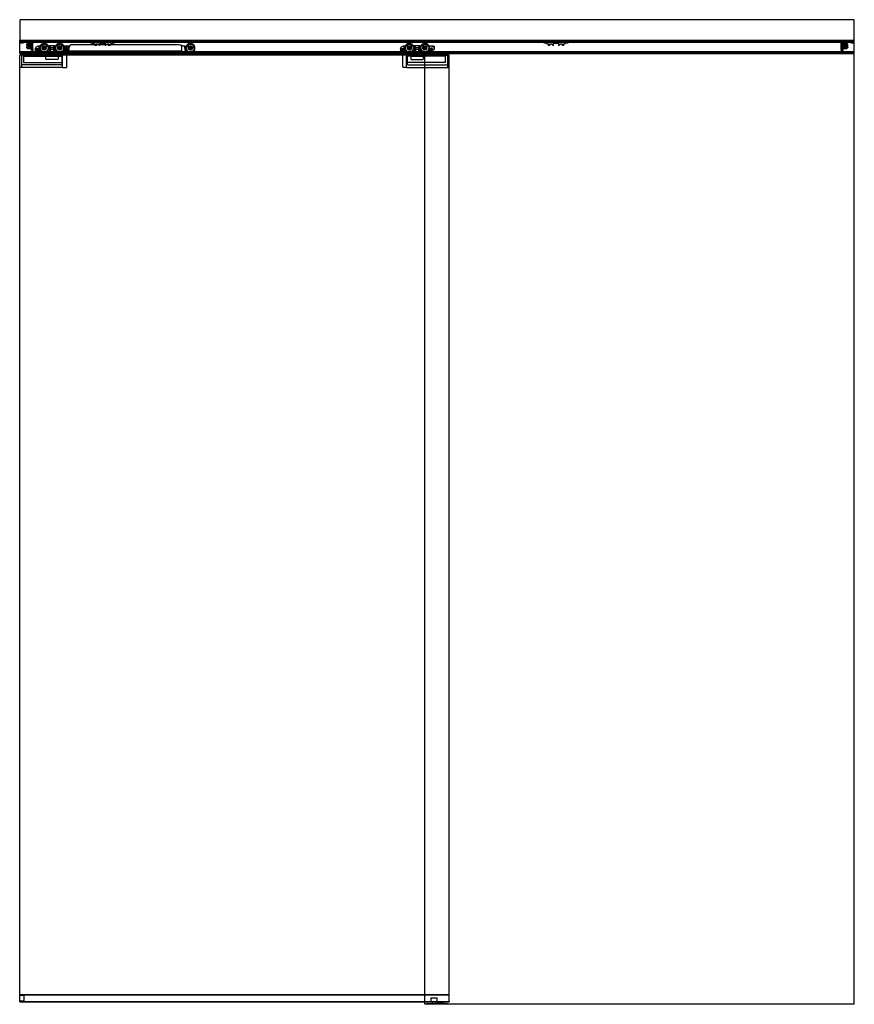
# Model space of a CAD drawing. Header units: millimetres. Extents: x 0 to 2050, y 0 to 2418.
import ezdxf

# ---------------------------------------------------------------- set-up
doc = ezdxf.new("R2010")
doc.units = ezdxf.units.MM
doc.header["$LTSCALE"] = 10
doc.linetypes.add('ALLCAD_Strich', pattern=[0.2, 0.15, -0.05])
doc.layers.add('BESCH_KONT_sich_schn_ansi_2d', color=40, linetype='Continuous')

msp = doc.modelspace()

# ---------------------------------------------------------------- linework, layer by layer
at = {"layer": 'BESCH_KONT_sich_schn_ansi_2d', "linetype": 'ALLCAD_Strich', "extrusion": (0, 1, -2.22045e-16)}
for p, q in [((2050, 2418), (0, 2418)), ((0, 2418), (0, 2368)), ((2050, 2368), (2050, 2418)), ((0, 2335), (0, 2368)), ((0, 2368), (2050, 2368)), ((0, 2365.5), (2050, 2365.5)), ((0, 2363.5), (0, 2363.5)), ((0, 2363.5), (0, 2363.5)), ((0, 2363.5), (0, 2363.5)), ((0, 2363.5), (0, 2363.5)), ((0, 2363.5), (0, 2363.5)), ((0, 2363.5), (0, 2363.5)), ((0, 2363.5), (0, 2363.5)), ((0, 2363.5), (0, 2363.5)), ((0, 2363.5), (0, 2363.5)), ((0, 2363.5), (0, 2363.5)), ((0, 2363.5), (0, 2363.5)), ((0, 2363.5), (0, 2363.5)), ((0, 2363.5), (0, 2363.5)), ((0, 2363.5), (0, 2363.5)), ((0, 2363.5), (0, 2363.5)), ((0, 2363.5), (0, 2363.5)), ((0, 2363.5), (0, 2363.5)), ((0, 2363.5), (0, 2363.5)), ((0, 2363.5), (0, 2363.5)), ((0, 2363.5), (0, 2363.5)), ((0, 2363.5), (0, 2363.5)), ((0, 2363.5), (0, 2363.5)), ((0, 2363.5), (0, 2363.5)), ((0, 2363.5), (2050, 2363.5)), ((0, 2363), (2050, 2363)), ((1, 2363.5), (1, 2365.5)), ((3.2, 2362), (2, 2361)), ((8, 2361), (2, 2361)), ((2, 2360.5), (2, 2361)), ((8, 2360.5), (2, 2360.5)), ((3.2, 2365.5), (3.2, 2363.5)), ((3.2, 2362), (3.2, 2365.5)), ((6.8, 2362), (3.2, 2362)), ((6.8, 2365.5), (6.8, 2363.5)), ((6.8, 2362), (6.8, 2365.5)), ((6.8, 2362), (8, 2361)), ((8, 2360.5), (8, 2361)), ((17.2, 2362), (16, 2361)), ((22, 2361), (16, 2361)), ((16, 2360.5), (16, 2361)), ((22, 2360.5), (16, 2360.5)), ((16.4, 2356.4), (16, 2356)), ((16, 2356), (16, 2354.6)), ((16, 2354.6), (20.3, 2353.6)), ((20.3, 2352), (16, 2351)), ((16, 2351), (16, 2349.6)), ((16, 2349.6), (16.4, 2349.2)), ((18.6, 2358.4), (16.4, 2356.4)), ((30, 2356.4), (16.4, 2356.4)), ((16.4, 2349.2), (18.6, 2347.2)), ((16.4, 2349.2), (30, 2349.2)), ((17.2, 2365.5), (17.2, 2363.5)), ((17.2, 2362), (17.2, 2365.5)), ((20.8, 2362), (17.2, 2362)), ((27.5, 2358.4), (18.6, 2358.4)), ((18.6, 2347.2), (27.5, 2347.2)), ((20.8, 2365.5), (20.8, 2363.5)), ((20.8, 2362), (20.8, 2365.5)), ((20.8, 2362), (22, 2361)), ((21.3, 2353.7), (22.8, 2354.5)), ((22.8, 2351.1), (21.3, 2351.9)), ((22, 2360.5), (22, 2361)), ((23.3, 2354.6), (27, 2354.6)), ((27, 2351), (23.3, 2351)), ((24, 2356.4), (24, 2349.2)), ((24, 2349.2), (25.5, 2349.2)), ((25.5, 2355.1), (27.5, 2355.1)), ((25.5, 2349.2), (25.5, 2355.1)), ((27.5, 2363.3), (30, 2363.3)), ((27.5, 2363.3), (27.5, 2358.4)), ((27.5, 2361.1), (30, 2361.1)), ((27.5, 2358.4), (27.5, 2354.1)), ((27.5, 2357.6), (30, 2357.6)), ((27.5, 2354.1), (27.5, 2351.5)), ((27.5, 2351.5), (27.5, 2347.2)), ((27.5, 2348.1), (30, 2348.1)), ((27.5, 2347.2), (27.5, 2342.3)), ((28.9, 2365.5), (28.9, 2363.5)), ((29, 2362.5), (29, 2359.5)), ((30, 2362.5), (29, 2362.5)), ((29, 2359.5), (29, 2356.5)), ((30, 2356.5), (29, 2356.5)), ((29, 2349.5), (29, 2346.5)), ((30, 2349.5), (29, 2349.5)), ((29, 2346.5), (29, 2343.5)), ((29.9, 2363.5), (29.9, 2365.5)), ((30, 2363.5), (30, 2363.5)), ((30, 2363.5), (30, 2363.5)), ((30, 2363.5), (30, 2363.5)), ((30, 2363.5), (30, 2363.5)), ((30, 2363.5), (30, 2363.5)), ((30, 2363.5), (30, 2363.5)), ((30, 2363.5), (30, 2363.5)), ((30, 2363.5), (30, 2363.5)), ((30, 2363.5), (30, 2363.5)), ((30, 2363.5), (30, 2361.5)), ((30, 2363.5), (30, 2363.5)), ((30, 2363.5), (30, 2363.5)), ((30, 2363.5), (30, 2363.5)), ((30, 2363.5), (30, 2363.5)), ((30, 2363.5), (30, 2363.5)), ((30, 2363.5), (30, 2363.5)), ((30, 2363.5), (30, 2363.5)), ((30, 2363.5), (30, 2363.5)), ((30, 2360.5), (30, 2361.5)), ((32, 2360.5), (30, 2360.5)), ((30, 2360.5), (30, 2356.4)), ((32, 2360), (30, 2356.4)), ((30, 2359.5), (32, 2359.5)), ((30, 2356.4), (30, 2349.2)), ((30, 2349.2), (30, 2345.1)), ((30, 2349.2), (32, 2345.6)), ((32, 2345.5), (30, 2345.5)), ((32, 2363.5), (32, 2360.5)), ((32, 2360.5), (32, 2360)), ((32, 2345.6), (32, 2360)), ((32, 2345.6), (32, 2345.1)), ((46.3, 2346.6), (38.5, 2346.6)), ((38.5, 2342.2), (38.5, 2345.9)), ((42.8, 2352.7), (46.3, 2352.7)), ((46, 2353.5), (46.3, 2353.5)), ((46.3, 2353.5), (46.3, 2352.7)), ((46.3, 2353.5), (72.4, 2353.5)), ((46.3, 2352.7), (46.3, 2346.6)), ((46.3, 2346.6), (46.3, 2341.5)), ((71, 2353.5), (71, 2345.5)), ((71, 2345.5), (87, 2345.5)), ((85.6, 2353.5), (72.4, 2353.5)), ((72.5, 2345.5), (72.5, 2353.5)), ((72.5, 2353.5), (72.5, 2345.5)), ((72.5, 2345.5), (72.5, 2335.5)), ((74.3, 2353.5), (74.3, 2345.5)), ((83, 2348.5), (75, 2348.5)), ((75, 2335), (75, 2348.5)), ((75, 2345.5), (75, 2335.5)), ((75, 2345.5), (75, 2335.5)), ((83, 2335), (83, 2348.5)), ((83, 2345.5), (83, 2335.5)), ((83, 2345.5), (83, 2335.5)), ((83.7, 2345.5), (83.7, 2353.5)), ((85.5, 2345.5), (85.5, 2353.5)), ((85.5, 2353.5), (85.5, 2345.5)), ((85.5, 2345.5), (85.5, 2335.5)), ((85.6, 2353.5), (119, 2353.5)), ((87, 2353.5), (87, 2345.5)), ((107.5, 2353.5), (107.5, 2342)), ((109.5, 2353.5), (109.5, 2342.5)), ((111, 2350.7), (111, 2339.8)), ((115.6, 2350.7), (111, 2350.7)), ((116.6, 2351.3), (115.6, 2350.7)), ((120.5, 2352), (120.5, 2346.5)), ((125.9, 2356.7), (120.8, 2353.7)), ((125.9, 2356.7), (388.1, 2356.7)), ((170, 2365), (170, 2363)), ((172, 2365), (170, 2365)), ((170.6, 2365), (170.6, 2363)), ((172, 2365), (172, 2363)), ((172, 2365), (234, 2365)), ((234, 2363), (172, 2363)), ((173.1, 2365), (173.1, 2363)), ((173.5, 2365), (173.5, 2363)), ((174, 2360), (173.5, 2363)), ((178, 2360), (174, 2360)), ((176, 2365), (176, 2360)), ((178, 2363), (178, 2360)), ((178, 2360), (180, 2360)), ((180, 2365), (180, 2360)), ((181, 2359.7), (182.2, 2359.1)), ((183.2, 2358.8), (184.4, 2358.8)), ((184.4, 2358.8), (183.8, 2356.2)), ((183.8, 2356.2), (183.8, 2355.2)), ((188, 2355), (183.8, 2355)), ((188, 2357.4), (188, 2357.4)), ((188, 2357.4), (188, 2357.4)), ((188, 2357.4), (188, 2357.4)), ((188, 2357.4), (188, 2357.4)), ((188, 2357.4), (188, 2357.4)), ((188, 2357.4), (188, 2357.4)), ((188, 2357.4), (188, 2357.4)), ((188, 2357.4), (188, 2357.4)), ((188, 2357.4), (188, 2357.4)), ((188, 2355.2), (188, 2357.4)), ((188, 2357.4), (188, 2357.4)), ((188, 2357.4), (188, 2357.4)), ((188, 2357.4), (188, 2357.4)), ((188, 2357.4), (188, 2357.4)), ((188, 2357.4), (188, 2357.4)), ((188, 2357.4), (188, 2357.4)), ((188, 2357.4), (188, 2357.4)), ((188, 2357.4), (188, 2357.4)), ((188, 2357.4), (188, 2357.4)), ((189, 2358.4), (191.6, 2358.4)), ((192.3, 2358.1), (195.7, 2355)), ((196.6, 2355), (195.7, 2355)), ((196.8, 2355.5), (196.8, 2359.5)), ((197.3, 2360), (208.7, 2360)), ((209.2, 2359.5), (209.2, 2355.5)), ((210.3, 2355), (209.4, 2355)), ((210.3, 2355), (213.7, 2358.1)), ((214.4, 2358.4), (217, 2358.4)), ((218, 2357.4), (218, 2355.2)), ((222.2, 2355), (218, 2355)), ((221.6, 2358.8), (222.8, 2358.8)), ((222.2, 2356.2), (221.6, 2358.8)), ((222.2, 2355.2), (222.2, 2356.2)), ((223.8, 2359.1), (225, 2359.7)), ((226, 2365), (226, 2360)), ((226, 2360), (228, 2360)), ((228, 2363), (228, 2360)), ((232, 2360), (228, 2360)), ((230, 2365), (230, 2360)), ((232.5, 2363), (232, 2360)), ((232.5, 2365), (232.5, 2363)), ((232.9, 2365), (232.9, 2363)), ((236, 2365), (234, 2365)), ((234, 2365), (234, 2363)), ((235.4, 2365), (235.4, 2363)), ((236, 2365), (236, 2363)), ((402, 2353.3), (388.1, 2356.7)), ((397, 2354.5), (397, 2341.7)), ((405.5, 2353.3), (402, 2353.3)), ((405.5, 2347.5), (405.5, 2353.3)), ((405.5, 2353.3), (419.5, 2353.3)), ((943.3, 2346.6), (935.5, 2346.6)), ((935.5, 2342.2), (935.5, 2345.9)), ((939.8, 2352.7), (943.3, 2352.7)), ((943, 2353.5), (943.3, 2353.5)), ((943.3, 2353.5), (943.3, 2352.7)), ((943.3, 2353.5), (969.4, 2353.5)), ((943.3, 2352.7), (943.3, 2346.6)), ((943.3, 2346.6), (943.3, 2341.5)), ((968, 2353.5), (968, 2345.5)), ((968, 2345.5), (984, 2345.5)), ((982.6, 2353.5), (969.4, 2353.5)), ((969.5, 2345.5), (969.5, 2353.5)), ((969.5, 2353.5), (969.5, 2345.5)), ((969.5, 2345.5), (969.5, 2335.5)), ((971.3, 2353.5), (971.3, 2345.5)), ((980, 2348.5), (972, 2348.5)), ((972, 2335), (972, 2348.5)), ((972, 2345.5), (972, 2335.5)), ((972, 2345.5), (972, 2335.5)), ((980, 2335), (980, 2348.5)), ((980, 2345.5), (980, 2335.5)), ((980, 2345.5), (980, 2335.5)), ((980.7, 2345.5), (980.7, 2353.5)), ((982.5, 2345.5), (982.5, 2353.5)), ((982.5, 2353.5), (982.5, 2345.5)), ((982.5, 2345.5), (982.5, 2335.5)), ((982.6, 2353.5), (1016, 2353.5)), ((984, 2353.5), (984, 2345.5)), ((1004.5, 2353.5), (1004.5, 2342)), ((1006.5, 2353.5), (1006.5, 2342.5)), ((1017.5, 2352), (1017.5, 2346.5)), ((1284, 2365), (1284, 2363)), ((1286, 2365), (1284, 2365)), ((1284.6, 2365), (1284.6, 2363)), ((1286, 2365), (1286, 2363)), ((1286, 2365), (1348, 2365)), ((1348, 2363), (1286, 2363)), ((1287.1, 2365), (1287.1, 2363)), ((1287.5, 2365), (1287.5, 2363)), ((1288, 2360), (1287.5, 2363)), ((1292, 2360), (1288, 2360)), ((1290, 2365), (1290, 2360)), ((1292, 2363), (1292, 2360)), ((1292, 2360), (1294, 2360)), ((1294, 2365), (1294, 2360)), ((1295, 2359.7), (1296.2, 2359.1)), ((1297.2, 2358.8), (1298.4, 2358.8)), ((1298.4, 2358.8), (1297.8, 2356.2)), ((1297.8, 2356.2), (1297.8, 2355.2)), ((1302, 2355), (1297.8, 2355)), ((1302, 2355.2), (1302, 2357.4)), ((1303, 2358.4), (1305.6, 2358.4)), ((1306.3, 2358.1), (1309.7, 2355)), ((1310.6, 2355), (1309.7, 2355)), ((1310.8, 2355.5), (1310.8, 2359.5)), ((1311.3, 2360), (1322.7, 2360)), ((1323.2, 2359.5), (1323.2, 2355.5)), ((1324.3, 2355), (1323.4, 2355)), ((1324.3, 2355), (1327.7, 2358.1)), ((1328.4, 2358.4), (1331, 2358.4)), ((1332, 2357.4), (1332, 2357.4)), ((1332, 2357.4), (1332, 2357.4)), ((1332, 2357.4), (1332, 2357.4)), ((1332, 2357.4), (1332, 2357.4)), ((1332, 2357.4), (1332, 2357.4)), ((1332, 2357.4), (1332, 2357.4)), ((1332, 2357.4), (1332, 2357.4)), ((1332, 2357.4), (1332, 2357.4)), ((1332, 2357.4), (1332, 2357.4)), ((1332, 2357.4), (1332, 2355.2)), ((1332, 2357.4), (1332, 2357.4)), ((1332, 2357.4), (1332, 2357.4)), ((1332, 2357.4), (1332, 2357.4)), ((1332, 2357.4), (1332, 2357.4)), ((1332, 2357.4), (1332, 2357.4)), ((1332, 2357.4), (1332, 2357.4)), ((1332, 2357.4), (1332, 2357.4)), ((1332, 2357.4), (1332, 2357.4)), ((1332, 2357.4), (1332, 2357.4)), ((1336.2, 2355), (1332, 2355)), ((1336.2, 2356.2), (1335.6, 2358.8)), ((1335.6, 2358.8), (1336.8, 2358.8)), ((1336.2, 2355.2), (1336.2, 2356.2)), ((1337.8, 2359.1), (1339, 2359.7)), ((1340, 2365), (1340, 2360)), ((1340, 2360), (1342, 2360)), ((1342, 2363), (1342, 2360)), ((1346, 2360), (1342, 2360)), ((1344, 2365), (1344, 2360)), ((1346.5, 2363), (1346, 2360)), ((1346.5, 2365), (1346.5, 2363)), ((1346.9, 2365), (1346.9, 2363)), ((1348, 2365), (1348, 2363)), ((1350, 2365), (1348, 2365)), ((1349.4, 2365), (1349.4, 2363)), ((1350, 2365), (1350, 2363)), ((2018, 2360.5), (2018, 2363.5)), ((2018, 2360.5), (2018, 2360)), ((2020, 2360.5), (2018, 2360.5)), ((2018, 2345.6), (2018, 2360)), ((2018, 2360), (2020, 2356.4)), ((2018, 2359.5), (2020, 2359.5)), ((2020, 2349.2), (2018, 2345.6)), ((2018, 2345.6), (2018, 2345.1)), ((2018, 2345.5), (2020, 2345.5)), ((2020, 2363.5), (2020, 2363.5)), ((2020, 2363.5), (2020, 2363.5)), ((2020, 2363.5), (2020, 2363.5)), ((2020, 2363.5), (2020, 2363.5)), ((2020, 2363.5), (2020, 2363.5)), ((2020, 2363.5), (2020, 2363.5)), ((2020, 2363.5), (2020, 2363.5)), ((2020, 2363.5), (2020, 2363.5)), ((2020, 2363.5), (2020, 2363.5)), ((2020, 2361.5), (2020, 2363.5)), ((2020, 2363.5), (2020, 2363.5)), ((2020, 2363.5), (2020, 2363.5)), ((2020, 2363.5), (2020, 2363.5)), ((2020, 2363.5), (2020, 2363.5)), ((2020, 2363.5), (2020, 2363.5)), ((2020, 2363.5), (2020, 2363.5)), ((2020, 2363.5), (2020, 2363.5)), ((2020, 2363.5), (2020, 2363.5)), ((2022.5, 2363.3), (2020, 2363.3)), ((2020, 2362.5), (2021, 2362.5)), ((2020, 2361.5), (2020, 2360.5)), ((2022.5, 2361.1), (2020, 2361.1)), ((2020, 2360.5), (2020, 2356.4)), ((2022.5, 2357.6), (2020, 2357.6)), ((2020, 2356.5), (2021, 2356.5)), ((2020, 2356.4), (2020, 2349.2)), ((2020, 2356.4), (2033.6, 2356.4)), ((2020, 2349.5), (2021, 2349.5)), ((2033.6, 2349.2), (2020, 2349.2)), ((2020, 2349.2), (2020, 2345.1)), ((2022.5, 2348.1), (2020, 2348.1)), ((2020.1, 2365.5), (2020.1, 2363.5)), ((2021, 2356.5), (2021, 2362.5)), ((2021, 2343.5), (2021, 2349.5)), ((2021.1, 2363.5), (2021.1, 2365.5)), ((2022.5, 2358.4), (2022.5, 2363.3)), ((2031.4, 2358.4), (2022.5, 2358.4)), ((2022.5, 2358.4), (2022.5, 2354.1)), ((2022.5, 2355.1), (2024.5, 2355.1)), ((2022.5, 2351.5), (2022.5, 2354.1)), ((2022.5, 2351.5), (2022.5, 2347.2)), ((2022.5, 2347.2), (2031.4, 2347.2)), ((2022.5, 2342.3), (2022.5, 2347.2)), ((2023, 2354.6), (2026.7, 2354.6)), ((2026.7, 2351), (2023, 2351)), ((2024.5, 2355.1), (2024.5, 2349.2)), ((2024.5, 2349.2), (2026, 2349.2)), ((2026, 2356.4), (2026, 2349.2)), ((2027.2, 2354.5), (2028.7, 2353.7)), ((2028.7, 2351.9), (2027.2, 2351.1)), ((2029.2, 2362), (2028, 2361)), ((2034, 2361), (2028, 2361)), ((2028, 2360.5), (2028, 2361)), ((2034, 2360.5), (2028, 2360.5)), ((2029.2, 2365.5), (2029.2, 2363.5)), ((2029.2, 2362), (2029.2, 2365.5)), ((2032.8, 2362), (2029.2, 2362)), ((2029.7, 2353.6), (2034, 2354.6)), ((2034, 2351), (2029.7, 2352)), ((2033.6, 2356.4), (2031.4, 2358.4)), ((2031.4, 2347.2), (2033.6, 2349.2)), ((2032.8, 2365.5), (2032.8, 2363.5)), ((2032.8, 2362), (2032.8, 2365.5)), ((2032.8, 2362), (2034, 2361)), ((2034, 2356), (2033.6, 2356.4)), ((2033.6, 2349.2), (2034, 2349.6)), ((2034, 2360.5), (2034, 2361)), ((2034, 2356), (2034, 2354.6)), ((2034, 2351), (2034, 2349.6)), ((2043.2, 2362), (2042, 2361)), ((2048, 2361), (2042, 2361)), ((2042, 2360.5), (2042, 2361)), ((2048, 2360.5), (2042, 2360.5)), ((2043.2, 2365.5), (2043.2, 2363.5)), ((2043.2, 2362), (2043.2, 2365.5)), ((2046.8, 2362), (2043.2, 2362)), ((2046.8, 2365.5), (2046.8, 2363.5)), ((2046.8, 2362), (2046.8, 2365.5)), ((2046.8, 2362), (2048, 2361)), ((2048, 2360.5), (2048, 2361)), ((2049, 2365.5), (2049, 2363.5)), ((2050, 0), (2050, 2368)), ((0, 2339.5), (2050, 2339.5)), ((2050, 2338.5), (0, 2338.5)), ((0, 2337), (2050, 2337)), ((0, 2335), (995, 2335)), ((0, 7), (0, 2331)), ((995, 2331), (0, 2331)), ((4, 2331), (4, 2301)), ((103, 2330.5), (4, 2330.5)), ((9, 2328.5), (9, 2330.5)), ((9, 2328.5), (9, 2312.5)), ((9, 2328.5), (103, 2328.5)), ((27.5, 2344.6), (30, 2344.6)), ((30, 2342.3), (27.5, 2342.3)), ((30, 2343.5), (29, 2343.5)), ((30, 2345.1), (32, 2345.1)), ((30, 2342.3), (30, 2345.1)), ((30, 2344.8), (32, 2344.8)), ((32, 2342.4), (30, 2342.4)), ((30, 2342.1), (30, 2342.3)), ((30, 2342.1), (32, 2342.1)), ((32, 2345.1), (32, 2344.8)), ((32, 2344.8), (32, 2342.4)), ((32, 2342.4), (32, 2342.1)), ((41.4, 2341.5), (39.2, 2341.5)), ((39.8, 2345.3), (45, 2345.3)), ((39.8, 2342.8), (39.8, 2345.3)), ((41.4, 2342.8), (39.8, 2342.8)), ((41.4, 2341.5), (41.4, 2342.8)), ((45, 2342.8), (43.4, 2342.8)), ((43.4, 2342.8), (43.4, 2341.5)), ((46.3, 2341.5), (43.4, 2341.5)), ((45, 2345.3), (45, 2345.3)), ((45, 2345.3), (45, 2345.3)), ((45, 2345.3), (45, 2345.3)), ((45, 2345.3), (45, 2345.3)), ((45, 2345.3), (45, 2345.3)), ((45, 2345.3), (45, 2345.3)), ((45, 2345.3), (45, 2345.3)), ((45, 2345.3), (45, 2345.3)), ((45, 2345.3), (45, 2345.3)), ((45, 2345.3), (45, 2342.8)), ((45, 2345.3), (45, 2345.3)), ((45, 2345.3), (45, 2345.3)), ((45, 2345.3), (45, 2345.3)), ((45, 2345.3), (45, 2345.3)), ((45, 2345.3), (45, 2345.3)), ((45, 2345.3), (45, 2345.3)), ((45, 2345.3), (45, 2345.3)), ((45, 2345.3), (45, 2345.3)), ((48.2, 2341.5), (46.3, 2341.5)), ((51.6, 2340.9), (48.2, 2341.5)), ((54.6, 2339.2), (51.6, 2340.9)), ((57.3, 2337.3), (55.1, 2338.8)), ((74.3, 2335.5), (63, 2335.5)), ((94, 2328.5), (64, 2328.5)), ((64, 2320.5), (64, 2328.5)), ((74.3, 2335.5), (83.7, 2335.5)), ((75, 2331), (75, 2335)), ((75, 2328.5), (75, 2331)), ((83, 2331), (83, 2335)), ((83, 2328.5), (83, 2331)), ((94.8, 2335.5), (83.7, 2335.5)), ((94, 2328.5), (94, 2320.5)), ((106.5, 2341.4), (100.6, 2337.3)), ((103, 2330.5), (103, 2307.5)), ((105, 2301), (105, 2331)), ((116.5, 2342.5), (109.9, 2342.5)), ((111, 2341.7), (397, 2341.7)), ((111, 2339.8), (111, 2338.5)), ((111, 2339.8), (408, 2339.8)), ((111, 2338.5), (111, 2335)), ((111, 2338.5), (409.1, 2338.5)), ((111, 2335), (111, 2334.7)), ((419.5, 2334.7), (111, 2334.7)), ((115, 2301), (115, 2331)), ((412.3, 2336), (423.9, 2336)), ((423.9, 2336), (412.3, 2336)), ((938.4, 2341.5), (936.2, 2341.5)), ((936.8, 2342.8), (936.8, 2345.3)), ((936.8, 2345.3), (942, 2345.3)), ((938.4, 2342.8), (936.8, 2342.8)), ((938.4, 2341.5), (938.4, 2342.8)), ((940, 2331), (940, 2301)), ((942, 2342.8), (940.4, 2342.8)), ((940.4, 2342.8), (940.4, 2341.5)), ((943.3, 2341.5), (940.4, 2341.5)), ((942, 2345.3), (942, 2342.8)), ((942, 2342.8), (942, 2342.8)), ((942, 2342.8), (942, 2342.8)), ((942, 2342.8), (942, 2342.8)), ((942, 2342.8), (942, 2342.8)), ((942, 2342.8), (942, 2342.8)), ((942, 2342.8), (942, 2342.8)), ((942, 2342.8), (942, 2342.8)), ((942, 2342.8), (942, 2342.8)), ((942, 2342.8), (942, 2342.8)), ((942, 2342.8), (942, 2342.8)), ((942, 2342.8), (942, 2342.8)), ((942, 2342.8), (942, 2342.8)), ((942, 2342.8), (942, 2342.8)), ((942, 2342.8), (942, 2342.8)), ((942, 2342.8), (942, 2342.8)), ((942, 2342.8), (942, 2342.8)), ((942, 2342.8), (942, 2342.8)), ((942, 2342.8), (942, 2342.8)), ((942, 2342.8), (942, 2342.8)), ((942, 2342.8), (942, 2342.8)), ((942, 2342.8), (942, 2342.8)), ((942, 2342.8), (942, 2342.8)), ((942, 2342.8), (942, 2342.8)), ((942, 2342.8), (942, 2342.8)), ((942, 2342.8), (942, 2342.8)), ((942, 2342.8), (942, 2342.8)), ((942, 2342.8), (942, 2342.8)), ((942, 2342.8), (942, 2342.8)), ((942, 2342.8), (942, 2342.8)), ((945.2, 2341.5), (943.3, 2341.5)), ((948.6, 2340.9), (945.2, 2341.5)), ((951.6, 2339.2), (948.6, 2340.9)), ((950, 2301), (950, 2331)), ((952, 2330.5), (1051, 2330.5)), ((952, 2307.5), (952, 2330.5)), ((1046, 2328.5), (952, 2328.5)), ((954.3, 2337.3), (952.1, 2338.8)), ((971.3, 2335.5), (960, 2335.5)), ((961, 2320.5), (961, 2328.5)), ((961, 2328.5), (991, 2328.5)), ((971.3, 2335.5), (980.7, 2335.5)), ((972, 2331), (972, 2335)), ((972, 2328.5), (972, 2331)), ((980, 2331), (980, 2335)), ((980, 2328.5), (980, 2331)), ((991.8, 2335.5), (980.7, 2335.5)), ((991, 2328.5), (991, 2320.5)), ((995, 0), (995, 2335)), ((995, 2335), (2050, 2335)), ((1055, 2331), (995, 2331)), ((1003.5, 2341.4), (997.6, 2337.3)), ((1013.5, 2342.5), (1006.9, 2342.5)), ((1046, 2328.5), (1046, 2330.5)), ((1046, 2312.5), (1046, 2328.5)), ((1051, 2301), (1051, 2331)), ((1055, 7), (1055, 2331)), ((2018, 2345.1), (2020, 2345.1)), ((2018, 2345.1), (2018, 2344.8)), ((2018, 2344.8), (2020, 2344.8)), ((2018, 2342.4), (2018, 2344.8)), ((2020, 2342.4), (2018, 2342.4)), ((2018, 2342.1), (2018, 2342.4)), ((2018, 2342.1), (2020, 2342.1)), ((2020, 2345.1), (2020, 2342.3)), ((2022.5, 2344.6), (2020, 2344.6)), ((2020, 2343.5), (2021, 2343.5)), ((2020, 2342.3), (2022.5, 2342.3)), ((2020, 2342.3), (2020, 2342.1)), ((105, 2301), (0, 2301)), ((4, 2301), (0, 2301)), ((103, 2307.5), (4, 2307.5)), ((4, 2301), (4, 2301)), ((4, 2301), (4, 2301)), ((4, 2301), (4, 2301)), ((4, 2301), (4, 2301)), ((4, 2301), (4, 2301)), ((4, 2301), (4, 2301)), ((4, 2301), (4, 2301)), ((4, 2301), (4, 2301)), ((4, 2301), (4, 2301)), ((4, 2301), (4, 2301)), ((4, 2301), (4, 2301)), ((4, 2301), (4, 2301)), ((4, 2301), (4, 2301)), ((4, 2301), (4, 2301)), ((4, 2301), (4, 2301)), ((4, 2301), (4, 2301)), ((4, 2301), (4, 2301)), ((4, 2301), (4, 2301)), ((9, 2312.5), (103, 2312.5)), ((94, 2320.5), (64, 2320.5)), ((105, 2301), (115, 2301)), ((950, 2301), (940, 2301)), ((950, 2301), (1055, 2301)), ((1046, 2312.5), (952, 2312.5)), ((952, 2307.5), (1051, 2307.5)), ((961, 2320.5), (991, 2320.5)), ((1051, 2301), (1051, 2301)), ((1051, 2301), (1051, 2301)), ((1051, 2301), (1051, 2301)), ((1051, 2301), (1051, 2301)), ((1051, 2301), (1051, 2301)), ((1051, 2301), (1051, 2301)), ((1051, 2301), (1051, 2301)), ((1051, 2301), (1051, 2301)), ((1051, 2301), (1051, 2301)), ((1051, 2301), (1051, 2301)), ((1051, 2301), (1051, 2301)), ((1051, 2301), (1051, 2301)), ((1051, 2301), (1051, 2301)), ((1051, 2301), (1051, 2301)), ((1051, 2301), (1051, 2301)), ((1051, 2301), (1051, 2301)), ((1051, 2301), (1051, 2301)), ((1051, 2301), (1051, 2301)), ((1051, 2301), (1055, 2301)), ((0, 24.5), (-0.5, 24.5)), ((-0.5, 6.5), (-0.5, 24.5)), ((0, 6.5), (-0.5, 6.5)), ((0, 24), (1055, 24)), ((0, 24), (1055, 24)), ((10, 23.5), (0, 23.5)), ((0, 23), (1055, 23)), ((10, 22), (0, 22)), ((10, 7.5), (0, 7.5)), ((0, 7), (995, 7)), ((0, 6), (0, 7)), ((0, 7), (0, 6.5)), ((0, 7), (0, 7)), ((0, 7), (0, 7)), ((0, 7), (0, 7)), ((0, 7), (0, 7)), ((0, 7), (0, 7)), ((0, 7), (0, 7)), ((0, 7), (0, 7)), ((0, 7), (0, 7)), ((0, 7), (0, 7)), ((0, 7), (0, 7)), ((0, 7), (0, 7)), ((0, 7), (0, 7)), ((0, 7), (0, 7)), ((0, 7), (0, 7)), ((0, 7), (0, 7)), ((0, 7), (0, 7)), ((0, 7), (0, 7)), ((0, 7), (0, 7)), ((0, 7), (0, 7)), ((0, 7), (0, 7)), ((0, 7), (0, 7)), ((0, 7), (0, 7)), ((0, 7), (0, 7)), ((10, 6.5), (0, 6.5)), ((0, 6), (995, 6)), ((10, 23.5), (10, 6.5)), ((10, 7.5), (10, 7.5)), ((10, 7.5), (10, 7.5)), ((10, 7.5), (10, 7.5)), ((10, 7.5), (10, 7.5)), ((10, 7.5), (10, 7.5)), ((10, 7.5), (10, 7.5)), ((10, 7.5), (10, 7.5)), ((10, 7.5), (10, 7.5)), ((10, 7.5), (10, 7.5)), ((10, 7.5), (10, 7.5)), ((10, 7.5), (10, 7.5)), ((10, 7.5), (10, 7.5)), ((10, 7.5), (10, 7.5)), ((10, 7.5), (10, 7.5)), ((10, 7.5), (10, 7.5)), ((10, 7.5), (10, 7.5)), ((10, 7.5), (10, 7.5)), ((10, 7.5), (10, 7.5)), ((10, 7.5), (10, 7.5)), ((10, 7.5), (10, 7.5)), ((10, 7.5), (10, 7.5)), ((10, 7.5), (10, 7.5)), ((10, 7.5), (10, 7.5)), ((10, 7.5), (10, 7.5)), ((10, 7.5), (10, 7.5)), ((10, 7.5), (10, 7.5)), ((10, 7.5), (10, 7.5)), ((10, 7.5), (10, 7.5)), ((10, 7.5), (10, 7.5)), ((10, 7.5), (10, 7.5)), ((10, 7.5), (10, 7.5)), ((995, 7), (1055, 7)), ((995, 6), (1055, 6)), ((999, 2), (1051, 2)), ((999, 0), (999, 2)), ((1002, 0), (1002, 2)), ((1007, 0), (1007, 2)), ((1010, 16), (1017, 16)), ((1010, 16), (1010, 7)), ((1010, 7), (1010, 7)), ((1010, 7), (1010, 7)), ((1010, 7), (1010, 7)), ((1010, 7), (1010, 7)), ((1010, 7), (1010, 7)), ((1010, 7), (1010, 7)), ((1010, 7), (1010, 7)), ((1010, 7), (1010, 7)), ((1010, 7), (1010, 7)), ((1010, 7), (1010, 7)), ((1010, 7), (1010, 7)), ((1010, 7), (1010, 7)), ((1010, 7), (1010, 7)), ((1010, 7), (1010, 7)), ((1010, 7), (1010, 7)), ((1010, 7), (1010, 7)), ((1010, 7), (1010, 7)), ((1010, 7), (1010, 7)), ((1010, 7), (1010, 7)), ((1010, 7), (1010, 7)), ((1010, 7), (1010, 7)), ((1010, 7), (1010, 7)), ((1010, 7), (1010, 7)), ((1010, 7), (1010, 7)), ((1010, 7), (1010, 7)), ((1010, 7), (1010, 7)), ((1010, 7), (1010, 7)), ((1010, 7), (1010, 7)), ((1010, 7), (1010, 7)), ((1010, 7), (1010, 7)), ((1010, 7), (1010, 7)), ((1013, 7), (1013, 2)), ((1017, 16), (1024, 16)), ((1021, 7), (1021, 2)), ((1024, 16), (1024, 7)), ((1039.5, 3.5), (1026.5, 3.5)), ((1026.5, 2), (1026.5, 3.5)), ((1039.5, 2), (1039.5, 3.5)), ((1043, 0), (1043, 2)), ((1048, 0), (1048, 2)), ((1051, 0), (1051, 2)), ((1055, 7), (1055, 6)), ((2050, 0), (995, 0))]:
    msp.add_line(p, q, dxfattribs=at)
at = {"layer": 'BESCH_KONT_sich_schn_ansi_2d', "linetype": 'ALLCAD_Strich', "extrusion": (0, -2.22045e-16, -1)}
for centre, radius in [((-60, 2348.5), 11.2), ((-60, 2348.5), 4), ((-60, 2348.5), 2), ((-98, 2348.5), 11.2), ((-98, 2348.5), 2), ((-115, 2347), 2), ((-419, 2348.5), 11.2), ((-419, 2348.5), 2), ((-957, 2348.5), 11.2), ((-957, 2348.5), 4), ((-957, 2348.5), 2), ((-995, 2348.5), 11.2), ((-995, 2348.5), 2)]:
    msp.add_circle(centre, radius, dxfattribs=at)
at = {"layer": 'BESCH_KONT_sich_schn_ansi_2d', "linetype": 'ALLCAD_Strich'}
for centre, radius in [((60, 2348.5), 9.64), ((60, 2348.5), 5), ((60, 2348.5), 2.5), ((98, 2348.5), 9.64), ((98, 2348.5), 5), ((98, 2348.5), 4), ((98, 2348.5), 2.5), ((115, 2347), 2), ((115, 2347), 2), ((119, 2352), 1.5), ((419, 2348.5), 9.64), ((419, 2348.5), 5), ((419, 2348.5), 4), ((419, 2348.5), 2.5), ((957, 2348.5), 9.64), ((957, 2348.5), 5), ((957, 2348.5), 2.5), ((995, 2348.5), 9.64), ((995, 2348.5), 5), ((995, 2348.5), 4), ((995, 2348.5), 2.5), ((1012, 2347), 2), ((1016, 2352), 1.5)]:
    msp.add_circle(centre, radius, dxfattribs=at)
for centre, radius, start, end in [((0, 2363.5), 0.00217, 90, 180), ((0, 2363.5), 0.00217, 180, 270), ((0, 2363.5), 0.00271, 270, 360), ((0, 2363.5), 0.00271, 0, 90), ((0, 2363.5), 0.00271, 90, 180), ((0, 2363.5), 0.00271, 180, 270), ((0, 2363.5), 0.00271, 270, 360), ((0, 2363.5), 0.00271, 0, 90), ((0, 2363.5), 0.00271, 90, 180), ((0, 2363.5), 0.00271, 180, 270), ((20.6, 2355), 1.5, 257.2662, 297.2662), ((20.6, 2350.5), 1.5, 62.7338, 102.7338), ((183.2, 2360.8), 2, 240, 270), ((184.3, 2355.2), 0.5, 180, 203.5782), ((187.5, 2355.2), 0.5, 336.4218, 359.9999), ((196, 2355.5), 0.801, 321.3195, 360), ((210, 2355.5), 0.801, 180, 218.6805), ((218.5, 2355.2), 0.5, 180.0001, 203.5782), ((221.7, 2355.2), 0.5, 336.4218, 0), ((222.8, 2360.8), 2, 270, 300), ((1297.2, 2360.8), 2, 240, 270), ((1298.3, 2355.2), 0.5, 180, 203.5782), ((1301.5, 2355.2), 0.5, 336.4218, 359.9999), ((1310, 2355.5), 0.801, 321.3195, 360), ((1324, 2355.5), 0.801, 180, 218.6805), ((1332.5, 2355.2), 0.5, 180.0001, 203.5782), ((1335.7, 2355.2), 0.5, 336.4218, 0), ((1336.8, 2360.8), 2, 270, 300), ((2029.4, 2355), 1.5, 242.7338, 282.7338), ((2029.4, 2350.5), 1.5, 77.2662, 117.2662), ((109.9, 2336.5), 6, 90, 125), ((942, 2342.8), 0.00116, 90, 180), ((942, 2342.8), 0.00116, 180, 270), ((942, 2342.8), 0.00271, 270, 360), ((942, 2342.8), 0.00271, 0, 90), ((942, 2342.8), 0.00116, 90, 180), ((942, 2342.8), 0.00116, 180, 270), ((942, 2342.8), 0.00271, 270, 360), ((942, 2342.8), 0.00271, 0, 90), ((942, 2342.8), 0.00093, 180, 270), ((942, 2342.8), 0.00093, 90, 180), ((1006.9, 2336.5), 6, 90, 125), ((0, 7), 0.00217, 90, 180), ((0, 7), 0.00217, 180, 270), ((0, 7), 0.00271, 270, 360), ((0, 7), 0.00271, 0, 90), ((0, 7), 0.00271, 90, 180), ((0, 7), 0.00271, 180, 270), ((0, 7), 0.00271, 270, 360), ((0, 7), 0.00271, 0, 90), ((0, 7), 0.00271, 90, 180), ((0, 7), 0.00271, 180, 270)]:
    msp.add_arc(centre, radius, start, end, dxfattribs=at)
at = {"layer": 'BESCH_KONT_sich_schn_ansi_2d', "linetype": 'ALLCAD_Strich', "extrusion": (0, -2.22045e-16, -1)}
for centre, radius, start, end in [((0, 2363.5), 0.00093, 270, 0), ((0, 2363.5), 0.00093, 0, 90), ((0, 2363.5), 0.00116, 0, 90), ((0, 2363.5), 0.00116, 270, 0), ((0, 2363.5), 0.00116, 90, 180), ((0, 2363.5), 0.00116, 180, 270), ((0, 2363.5), 0.00116, 0, 90), ((0, 2363.5), 0.00116, 270, 0), ((0, 2363.5), 0.00116, 90, 180), ((0, 2363.5), 0.00116, 180, 270), ((-23.3, 2353.6), 1, 62.7338, 90), ((-23.3, 2352), 1, 270, 297.2662), ((-27, 2354.1), 0.5, 90, 180), ((-27, 2351.5), 0.5, 180, 270), ((-30, 2363.5), 2, 90, 180), ((-46.1, 2345.9), 7.63, 0.0312, 5.4915), ((-46.1, 2345.9), 7.63, 88.739, 91.261), ((-116.5, 2346.5), 4, 180, 270), ((-119, 2352), 2.5, 135.9783, 344.0144), ((-180, 2358), 2, 90, 120), ((-189, 2357.4), 1, 0.0001, 90), ((-191.6, 2357.4), 1, 90, 132.6467), ((-197.3, 2359.5), 0.5, 0, 90), ((-208.7, 2359.5), 0.5, 90, 180), ((-214.4, 2357.4), 1, 47.3533, 90), ((-217, 2357.4), 1, 90, 179.9999), ((-226, 2358), 2, 60, 90), ((-418.8, 2347.5), 13.2, 324.3334, 0), ((-419.3, 2344), 9.3, 91.2455, 239.8345), ((-943.1, 2345.9), 7.63, 0.0312, 5.4915), ((-943.1, 2345.9), 7.63, 88.739, 91.261), ((-1013.5, 2346.5), 4, 180, 270), ((-1294, 2358), 2, 90, 120), ((-1303, 2357.4), 1, 0.0001, 90), ((-1305.6, 2357.4), 1, 90, 132.6467), ((-1311.3, 2359.5), 0.5, 0, 90), ((-1322.7, 2359.5), 0.5, 90, 180), ((-1328.4, 2357.4), 1, 47.3533, 90), ((-1331, 2357.4), 1, 90, 179.9999), ((-1340, 2358), 2, 60, 90), ((-2020, 2363.5), 2, 360, 90), ((-2023, 2354.1), 0.5, 0, 90), ((-2023, 2351.5), 0.5, 270, 360), ((-2026.7, 2353.6), 1, 90, 117.2662), ((-2026.7, 2352), 1, 242.7338, 270), ((-39.2, 2342.2), 0.75, 270, 360), ((-60, 2345.8), 8.5, 305, 309.5389), ((-63, 2345.5), 10, 270, 305), ((-94.8, 2345.5), 10, 235, 270), ((-418.8, 2347.5), 13.2, 316.9529, 324.3334), ((-418.8, 2347.5), 13.2, 299.1028, 316.9529), ((-419.3, 2344), 9.3, 255.3556, 268.7545), ((-419.3, 2344), 9.3, 239.8345, 255.3556), ((-936.2, 2342.2), 0.75, 270, 360), ((-942, 2342.8), 0.00271, 270, 0), ((-942, 2342.8), 0.00271, 0, 90), ((-942, 2342.8), 0.00116, 90, 180), ((-942, 2342.8), 0.00116, 180, 270), ((-942, 2342.8), 0.00271, 270, 0), ((-942, 2342.8), 0.00271, 0, 90), ((-942, 2342.8), 0.00116, 90, 180), ((-942, 2342.8), 0.00116, 180, 270), ((-942, 2342.8), 0.00217, 0, 90), ((-942, 2342.8), 0.00217, 270, 0), ((-957, 2345.8), 8.5, 305, 309.5389), ((-960, 2345.5), 10, 270, 305), ((-991.8, 2345.5), 10, 235, 270), ((0, 7), 0.00093, 270, 0), ((0, 7), 0.00093, 0, 90), ((0, 7), 0.00116, 360, 90), ((0, 7), 0.00116, 270, 0), ((0, 7), 0.00116, 90, 180), ((0, 7), 0.00116, 180, 270), ((0, 7), 0.00116, 360, 90), ((0, 7), 0.00116, 270, 0), ((0, 7), 0.00116, 90, 180), ((0, 7), 0.00116, 180, 270)]:
    msp.add_arc(centre, radius, start, end, dxfattribs=at)
at = {"layer": 'BESCH_KONT_sich_schn_ansi_2d', "linetype": 'ALLCAD_Strich'}
for points, knots in [([(38.5, 2346.6), (38.5, 2346.6), (38.5, 2346.7), (38.6, 2346.8), (38.6, 2347), (38.6, 2347.3), (38.7, 2347.6), (38.8, 2348.1), (38.9, 2348.4), (39.1, 2348.8), (39.2, 2349), (39.3, 2349.4), (39.4, 2349.6), (39.7, 2349.9), (39.8, 2350.1), (40, 2350.5), (40.2, 2350.7), (40.7, 2351.2), (41.1, 2351.6), (41.9, 2352.2), (42.4, 2352.5), (42.8, 2352.7)], [15.435182, 15.435182, 15.435182, 15.435182, 16.554933, 16.554933, 17.82418, 17.82418, 19.093427, 19.093427, 20.362674, 20.362674, 21.03193, 21.03193, 21.701186, 21.701186, 22.370442, 22.370442, 23.039698, 23.039698, 24.647552, 24.647552, 26.164556, 26.164556, 26.164556, 26.164556]), ([(42.8, 2352.7), (43.1, 2352.9), (43.5, 2353), (44.2, 2353.2), (44.5, 2353.3), (45, 2353.4), (45.1, 2353.4), (45.4, 2353.5), (45.6, 2353.5), (45.8, 2353.5), (45.8, 2353.5), (45.9, 2353.5), (45.9, 2353.5), (45.9, 2353.5), (45.9, 2353.5), (46, 2353.5), (46, 2353.5), (46, 2353.5), (46, 2353.5), (46, 2353.5)], [1.722708, 1.722708, 1.722708, 1.722708, 2.727227, 2.727227, 3.731745, 3.731745, 4.178178, 4.178178, 4.62461, 4.62461, 4.729547, 4.729547, 4.834483, 4.834483, 4.870202, 4.870202, 4.877795, 4.877795, 4.885387, 4.885387, 4.885387, 4.885387]), ([(935.5, 2346.6), (935.5, 2346.6), (935.5, 2346.7), (935.6, 2346.8), (935.6, 2347), (935.6, 2347.3), (935.7, 2347.6), (935.8, 2348.1), (935.9, 2348.4), (936.1, 2348.8), (936.2, 2349), (936.3, 2349.4), (936.4, 2349.6), (936.7, 2349.9), (936.8, 2350.1), (937, 2350.5), (937.2, 2350.7), (937.7, 2351.2), (938.1, 2351.6), (938.9, 2352.2), (939.4, 2352.5), (939.8, 2352.7)], [15.435182, 15.435182, 15.435182, 15.435182, 16.554933, 16.554933, 17.82418, 17.82418, 19.093427, 19.093427, 20.362674, 20.362674, 21.03193, 21.03193, 21.701186, 21.701186, 22.370442, 22.370442, 23.039698, 23.039698, 24.647552, 24.647552, 26.164556, 26.164556, 26.164556, 26.164556]), ([(939.8, 2352.7), (940.1, 2352.9), (940.5, 2353), (941.2, 2353.2), (941.5, 2353.3), (942, 2353.4), (942.1, 2353.4), (942.4, 2353.5), (942.6, 2353.5), (942.8, 2353.5), (942.8, 2353.5), (942.9, 2353.5), (942.9, 2353.5), (942.9, 2353.5), (942.9, 2353.5), (943, 2353.5), (943, 2353.5), (943, 2353.5), (943, 2353.5), (943, 2353.5)], [1.722708, 1.722708, 1.722708, 1.722708, 2.727227, 2.727227, 3.731745, 3.731745, 4.178178, 4.178178, 4.62461, 4.62461, 4.729547, 4.729547, 4.834483, 4.834483, 4.870202, 4.870202, 4.877795, 4.877795, 4.885387, 4.885387, 4.885387, 4.885387])]:
    msp.add_open_spline(points, degree=3, knots=knots, dxfattribs=at)

doc.saveas('drawing.dxf')
